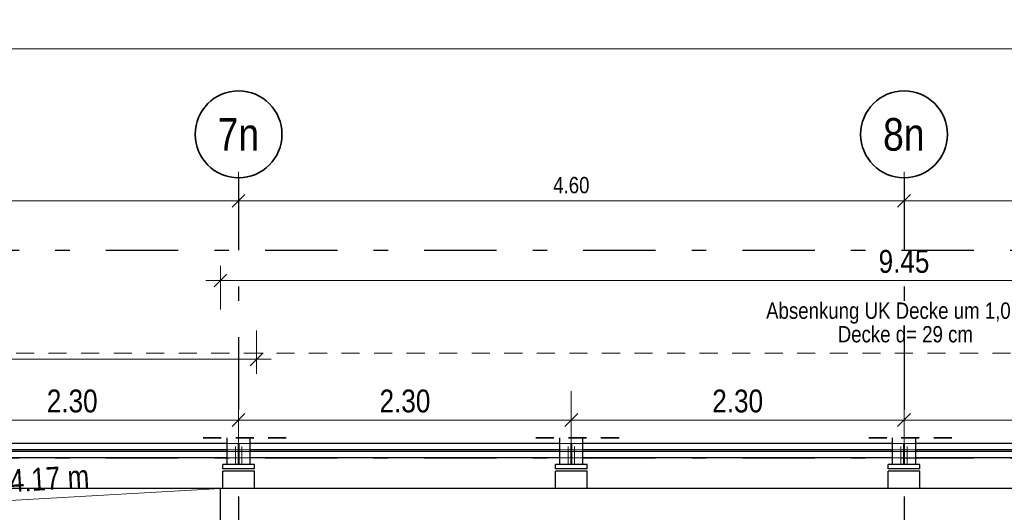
# Model space of a CAD drawing. Header units: millimetres. Extents: x 0 to 102, y -15 to 47.
# Tile 59 of 103: x 24.44 to 31.25, y 36.7 to 40.1. Entities that reach past the tile are written whole.
import ezdxf
from ezdxf.enums import TextEntityAlignment as Align

# ---------------------------------------------------------------- set-up
doc = ezdxf.new("R2010")
doc.units = ezdxf.units.MM
doc.linetypes.add('DASHDOTX2', pattern=[2, 1, -0.5, 0, -0.5])
doc.linetypes.add('HIDDEN', pattern=[0.375, 0.25, -0.125])
doc.layers.add('Achsen', color=7, linetype='Continuous', lineweight=20)
doc.styles.add('Arial Narrow', font='ARIALN.TTF')
doc.dimstyles.new('Arch_Strakon_dimstyle', dxfattribs={"dimtxt": 15.75, "dimasz": 1, "dimexe": 1.25, "dimexo": 0.0625, "dimgap": 1, "dimtad": 0, "dimzin": 12, "dimdsep": 46, "dimtxsty": 'Arial Narrow', "dimblk": 'Arrowhead_Tick', "dimsah": 1, "dimcen": 0, "dimse1": 1, "dimse2": 1, "dimclrd": 6, "dimclrt": 2, "dimazin": 0, "dimtfac": 1, "dimtdec": 4, "dimtmove": 0, "dimatfit": 3, "dimldrblk": 'NONE', "dimfxl": 1, "dimtvp": 1, "dimtolj": 1, "dimtzin": 0, "dimlwd": 13, "dimarcsym": 2})

# ---------------------------------------------------------------- blocks, each defined once
blk = doc.blocks.new('Arrowhead_Tick')
at = {"color": 0, "linetype": 'Continuous', "lineweight": -2}
for p, q in [((0, 20), (0, -10)), ((-1, 0), (0, 0)), ((10, 0), (0, 0))]:
    blk.add_line(p, q, dxfattribs=at)
at = {"color": 2, "linetype": 'Continuous', "lineweight": 35}
blk.add_line((4.42, 4.42), (-4.42, -4.42), dxfattribs=at)
blk = doc.blocks.new('*D24')
at = {"layer": 'Achsen', "color": 6, "linetype": 'Continuous', "lineweight": 13}
blk.add_line((21.3657, 38.85), (25.9457, 38.85), dxfattribs=at)
at = {"layer": 'Defpoints', "color": 0}
for p in [(21.3557, 39.0086), (25.9557, 39.0086), (25.9557, 38.85)]:
    blk.add_point(p, dxfattribs=at)
at = {"layer": 'Achsen', "color": 6, "lineweight": 13, "xscale": 0.01, "yscale": 0.01, "zscale": 0.01}
blk.add_blockref('Arrowhead_Tick', (25.9557, 38.85), dxfattribs=at)
at = {"layer": 'Achsen', "color": 6, "lineweight": 13, "xscale": 0.01, "yscale": 0.01, "zscale": 0.01, "rotation": 180}
blk.add_blockref('Arrowhead_Tick', (21.3557, 38.85), dxfattribs=at)
at = {"layer": 'Achsen', "color": 3, "lineweight": 35, "insert": (23.6557, 38.9574), "char_height": 0.1125, "attachment_point": 5, "style": 'Arial Narrow'}
blk.add_mtext('\\A1;4.60', dxfattribs=at)
blk = doc.blocks.new('_None')
blk = doc.blocks.new('*D25')
at = {"layer": 'Achsen', "color": 6, "linetype": 'Continuous', "lineweight": 13}
blk.add_line((25.9657, 38.85), (30.5457, 38.85), dxfattribs=at)
at = {"layer": 'Defpoints', "color": 0}
for p in [(25.9557, 39.0086), (30.5557, 39.0086), (30.5557, 38.85)]:
    blk.add_point(p, dxfattribs=at)
at = {"layer": 'Achsen', "color": 6, "lineweight": 13, "xscale": 0.01, "yscale": 0.01, "zscale": 0.01}
blk.add_blockref('Arrowhead_Tick', (30.5557, 38.85), dxfattribs=at)
at = {"layer": 'Achsen', "color": 6, "lineweight": 13, "xscale": 0.01, "yscale": 0.01, "zscale": 0.01, "rotation": 180}
blk.add_blockref('Arrowhead_Tick', (25.9557, 38.85), dxfattribs=at)
at = {"layer": 'Achsen', "color": 3, "lineweight": 35, "insert": (28.2557, 38.9574), "char_height": 0.1125, "attachment_point": 5, "style": 'Arial Narrow'}
blk.add_mtext('\\A1;4.60', dxfattribs=at)
blk = doc.blocks.new('*D26')
at = {"layer": 'Achsen', "color": 6, "linetype": 'Continuous', "lineweight": 13}
blk.add_line((30.5657, 38.85), (35.1457, 38.85), dxfattribs=at)
at = {"layer": 'Defpoints', "color": 0}
for p in [(30.5557, 39.0086), (35.1557, 39.0086), (35.1557, 38.85)]:
    blk.add_point(p, dxfattribs=at)
at = {"layer": 'Achsen', "color": 6, "lineweight": 13, "xscale": 0.01, "yscale": 0.01, "zscale": 0.01}
blk.add_blockref('Arrowhead_Tick', (35.1557, 38.85), dxfattribs=at)
at = {"layer": 'Achsen', "color": 6, "lineweight": 13, "xscale": 0.01, "yscale": 0.01, "zscale": 0.01, "rotation": 180}
blk.add_blockref('Arrowhead_Tick', (30.5557, 38.85), dxfattribs=at)
at = {"layer": 'Achsen', "color": 3, "lineweight": 35, "insert": (32.8557, 38.9574), "char_height": 0.1125, "attachment_point": 5, "style": 'Arial Narrow'}
blk.add_mtext('\\A1;4.60', dxfattribs=at)
blk = doc.blocks.new('*D148')
at = {"layer": 'Achsen', "color": 6, "linetype": 'Continuous', "lineweight": 13}
blk.add_line((8.3953, 37.7557), (26.0703, 37.7557), dxfattribs=at)
at = {"layer": 'Defpoints', "color": 0}
for p in [(26.0803, 37.7557), (8.3853, 35.8645), (26.0803, 30.7318)]:
    blk.add_point(p, dxfattribs=at)
at = {"layer": 'Achsen', "color": 6, "lineweight": 13, "xscale": 0.01, "yscale": 0.01, "zscale": 0.01}
blk.add_blockref('Arrowhead_Tick', (26.0803, 37.7557), dxfattribs=at)
at = {"layer": 'Achsen', "color": 6, "lineweight": 13, "xscale": 0.01, "yscale": 0.01, "zscale": 0.01, "rotation": 180}
blk.add_blockref('Arrowhead_Tick', (8.3853, 37.7557), dxfattribs=at)
at = {"layer": 'Achsen', "color": 2, "lineweight": 35, "insert": (17.2328, 37.8861), "char_height": 0.1575, "attachment_point": 5, "style": 'Arial Narrow'}
blk.add_mtext('\\A1;17.69{\\A1;\\H.6x;\\S5;}', dxfattribs=at)
blk = doc.blocks.new('*D227')
at = {"layer": 'Achsen', "color": 6, "linetype": 'Continuous', "lineweight": 13}
blk.add_line((23.6657, 37.3364), (25.9457, 37.3364), dxfattribs=at)
at = {"layer": 'Defpoints', "color": 0}
for p in [(25.9557, 37.3364), (23.6557, 36.9845), (25.9557, 36.9845)]:
    blk.add_point(p, dxfattribs=at)
at = {"layer": 'Achsen', "color": 6, "lineweight": 13, "xscale": 0.01, "yscale": 0.01, "zscale": 0.01}
blk.add_blockref('Arrowhead_Tick', (25.9557, 37.3364), dxfattribs=at)
at = {"layer": 'Achsen', "color": 6, "lineweight": 13, "xscale": 0.01, "yscale": 0.01, "zscale": 0.01, "rotation": 180}
blk.add_blockref('Arrowhead_Tick', (23.6557, 37.3364), dxfattribs=at)
at = {"layer": 'Achsen', "color": 2, "lineweight": 35, "insert": (24.8057, 37.4668), "char_height": 0.1575, "attachment_point": 5, "style": 'Arial Narrow'}
blk.add_mtext('\\A1;2.30', dxfattribs=at)
blk = doc.blocks.new('*D228')
at = {"layer": 'Achsen', "color": 6, "linetype": 'Continuous', "lineweight": 13}
blk.add_line((25.9657, 37.3364), (28.2457, 37.3364), dxfattribs=at)
at = {"layer": 'Defpoints', "color": 0}
for p in [(28.2557, 37.3364), (25.9557, 36.9845), (28.2557, 36.9845)]:
    blk.add_point(p, dxfattribs=at)
at = {"layer": 'Achsen', "color": 6, "lineweight": 13, "xscale": 0.01, "yscale": 0.01, "zscale": 0.01}
blk.add_blockref('Arrowhead_Tick', (28.2557, 37.3364), dxfattribs=at)
at = {"layer": 'Achsen', "color": 6, "lineweight": 13, "xscale": 0.01, "yscale": 0.01, "zscale": 0.01, "rotation": 180}
blk.add_blockref('Arrowhead_Tick', (25.9557, 37.3364), dxfattribs=at)
at = {"layer": 'Achsen', "color": 2, "lineweight": 35, "insert": (27.1057, 37.4668), "char_height": 0.1575, "attachment_point": 5, "style": 'Arial Narrow'}
blk.add_mtext('\\A1;2.30', dxfattribs=at)
blk = doc.blocks.new('*D229')
at = {"layer": 'Achsen', "color": 6, "linetype": 'Continuous', "lineweight": 13}
blk.add_line((28.2657, 37.3364), (30.5457, 37.3364), dxfattribs=at)
at = {"layer": 'Defpoints', "color": 0}
for p in [(30.5557, 37.3364), (28.2557, 36.9845), (30.5557, 36.9845)]:
    blk.add_point(p, dxfattribs=at)
at = {"layer": 'Achsen', "color": 6, "lineweight": 13, "xscale": 0.01, "yscale": 0.01, "zscale": 0.01}
blk.add_blockref('Arrowhead_Tick', (30.5557, 37.3364), dxfattribs=at)
at = {"layer": 'Achsen', "color": 6, "lineweight": 13, "xscale": 0.01, "yscale": 0.01, "zscale": 0.01, "rotation": 180}
blk.add_blockref('Arrowhead_Tick', (28.2557, 37.3364), dxfattribs=at)
at = {"layer": 'Achsen', "color": 2, "lineweight": 35, "insert": (29.4057, 37.4668), "char_height": 0.1575, "attachment_point": 5, "style": 'Arial Narrow'}
blk.add_mtext('\\A1;2.30', dxfattribs=at)
blk = doc.blocks.new('*D230')
at = {"layer": 'Achsen', "color": 6, "linetype": 'Continuous', "lineweight": 13}
blk.add_line((30.5657, 37.3364), (32.8457, 37.3364), dxfattribs=at)
at = {"layer": 'Defpoints', "color": 0}
for p in [(32.8557, 37.3364), (30.5557, 36.9845), (32.8557, 36.9845)]:
    blk.add_point(p, dxfattribs=at)
at = {"layer": 'Achsen', "color": 6, "lineweight": 13, "xscale": 0.01, "yscale": 0.01, "zscale": 0.01}
blk.add_blockref('Arrowhead_Tick', (32.8557, 37.3364), dxfattribs=at)
at = {"layer": 'Achsen', "color": 6, "lineweight": 13, "xscale": 0.01, "yscale": 0.01, "zscale": 0.01, "rotation": 180}
blk.add_blockref('Arrowhead_Tick', (30.5557, 37.3364), dxfattribs=at)
at = {"layer": 'Achsen', "color": 2, "lineweight": 35, "insert": (31.7057, 37.4668), "char_height": 0.1575, "attachment_point": 5, "style": 'Arial Narrow'}
blk.add_mtext('\\A1;2.30', dxfattribs=at)
blk = doc.blocks.new('*D398')
at = {"layer": 'Achsen', "color": 6, "linetype": 'Continuous', "lineweight": 13}
blk.add_line((7.3951, 39.9), (49.1159, 39.9), dxfattribs=at)
at = {"layer": 'Defpoints', "color": 0}
for p in [(49.1259, 39.9), (7.3851, 36.8643), (49.1259, 36.8646)]:
    blk.add_point(p, dxfattribs=at)
at = {"layer": 'Achsen', "color": 6, "lineweight": 13, "xscale": 0.01, "yscale": 0.01, "zscale": 0.01}
for p, rotation in [((49.1259, 39.9), 360), ((7.3851, 39.9), 180)]:
    blk.add_blockref('Arrowhead_Tick', p, dxfattribs=dict(at, rotation=rotation))
blk = doc.blocks.new('*D749')
at = {"layer": 'Achsen', "color": 6, "linetype": 'Continuous', "lineweight": 13}
blk.add_line((25.8403, 38.3), (35.2707, 38.3), dxfattribs=at)
at = {"layer": 'Defpoints', "color": 0}
for p in [(35.2807, 38.3), (25.8303, 36.8645), (35.2807, 36.8645)]:
    blk.add_point(p, dxfattribs=at)
at = {"layer": 'Achsen', "color": 6, "lineweight": 13, "xscale": 0.01, "yscale": 0.01, "zscale": 0.01}
blk.add_blockref('Arrowhead_Tick', (35.2807, 38.3), dxfattribs=at)
at = {"layer": 'Achsen', "color": 6, "lineweight": 13, "xscale": 0.01, "yscale": 0.01, "zscale": 0.01, "rotation": 180}
blk.add_blockref('Arrowhead_Tick', (25.8303, 38.3), dxfattribs=at)
at = {"layer": 'Achsen', "color": 2, "lineweight": 35, "insert": (30.5555, 38.4304), "char_height": 0.1575, "attachment_point": 5, "style": 'Arial Narrow'}
blk.add_mtext('\\A1;9.45', dxfattribs=at)

msp = doc.modelspace()

# ---------------------------------------------------------------- linework, layer by layer
at = {"color": 9, "linetype": 'HIDDEN', "lineweight": 0, "ltscale": 0.5}
msp.add_line((37.142332, 37.7982244), (24.154992, 37.7982244), dxfattribs=at)
at = {"color": 2, "linetype": 'HIDDEN', "lineweight": 35, "ltscale": 0.5}
for p, q in [((26.2857272, 37.2141182), (25.6257272, 37.2141182)), ((28.5857424, 37.2141182), (27.9257424, 37.2141182)), ((30.8860962, 37.2141182), (30.2260962, 37.2141182))]:
    msp.add_line(p, q, dxfattribs=at)
at = {"color": 6, "linetype": 'HIDDEN', "lineweight": 13, "ltscale": 0.5}
for p, q in [((25.9525406, 37.1744743), (25.8757272, 37.1744743)), ((25.9339772, 37.0294743), (25.9339772, 37.2141182)), ((25.9519772, 37.0294743), (25.9519772, 37.2141182)), ((25.9525406, 37.1299743), (25.9525406, 37.1744743)), ((25.9594772, 37.0294743), (25.9594772, 37.2141182)), ((26.0357272, 37.1744743), (25.9596558, 37.1744743)), ((25.9596558, 37.1299743), (25.9596558, 37.1744743)), ((25.9774772, 37.0294743), (25.9774772, 37.2141182)), ((28.2525558, 37.1744743), (28.1757424, 37.1744743)), ((28.2339924, 37.0294743), (28.2339924, 37.2141182)), ((28.2519924, 37.0294743), (28.2519924, 37.2141182)), ((28.2525558, 37.1299743), (28.2525558, 37.1744743)), ((28.2594924, 37.0294743), (28.2594924, 37.2141182)), ((28.3357424, 37.1744743), (28.2596462, 37.1744743)), ((28.2596462, 37.1299743), (28.2596462, 37.1744743)), ((28.2774924, 37.0294743), (28.2774924, 37.2141182)), ((30.5525462, 37.1744743), (30.4760962, 37.1744743)), ((30.5343462, 37.0294743), (30.5343462, 37.2141182)), ((30.5523462, 37.0294743), (30.5523462, 37.2141182)), ((30.5525462, 37.1299743), (30.5525462, 37.1744743)), ((30.6360962, 37.1744743), (30.5596558, 37.1744743)), ((30.5596558, 37.1299743), (30.5596558, 37.1744743)), ((30.5598462, 37.0294743), (30.5598462, 37.2141182)), ((30.5778462, 37.0294743), (30.5778462, 37.2141182)), ((25.9525406, 37.130059), (25.8757272, 37.1300586)), ((25.9525406, 37.1189743), (25.8757272, 37.1189743)), ((25.9525406, 37.1189743), (25.9525406, 37.1299743)), ((25.9525406, 37.0744743), (25.9525406, 37.1189743)), ((26.0357272, 37.1300594), (25.9596558, 37.130059)), ((25.9596558, 37.1189743), (25.9596558, 37.1299743)), ((26.0357272, 37.1189743), (25.9596558, 37.1189743)), ((25.9596558, 37.0744743), (25.9596558, 37.1189743)), ((28.2525558, 37.1300698), (28.1757424, 37.1300694)), ((28.2525558, 37.1189743), (28.1757424, 37.1189743)), ((28.2525558, 37.1189743), (28.2525558, 37.1299743)), ((28.2525558, 37.0744743), (28.2525558, 37.1189743)), ((28.3357424, 37.1300702), (28.2596462, 37.1300698)), ((28.2596462, 37.1189743), (28.2596462, 37.1299743)), ((28.3357424, 37.1189743), (28.2596462, 37.1189743)), ((28.2596462, 37.0744743), (28.2596462, 37.1189743)), ((30.5525462, 37.1300806), (30.4760962, 37.1300802)), ((30.5525462, 37.1189743), (30.4760962, 37.1189743)), ((30.5525462, 37.1189743), (30.5525462, 37.1299743)), ((30.5525462, 37.0744743), (30.5525462, 37.1189743)), ((30.6360962, 37.130081), (30.5596558, 37.1300806)), ((30.5596558, 37.1189743), (30.5596558, 37.1299743)), ((30.6360962, 37.1189743), (30.5596558, 37.1189743)), ((30.5596558, 37.0744743), (30.5596558, 37.1189743)), ((25.9525406, 37.0744743), (25.8757272, 37.0744743)), ((26.0357272, 37.0744743), (25.9596558, 37.0744743)), ((28.2525558, 37.0744743), (28.1757424, 37.0744743)), ((28.3357424, 37.0744743), (28.2596462, 37.0744743)), ((30.5525462, 37.0744743), (30.4760962, 37.0744743)), ((30.6360962, 37.0744743), (30.5596558, 37.0744743))]:
    msp.add_line(p, q, dxfattribs=at)
at = {"layer": 'Achsen', "color": 3, "linetype": 'DASHDOTX2', "lineweight": 25, "ltscale": 0.5}
for p, q in [((25.9556957, 39.0086435), (25.9556957, 11.9806051)), ((30.5556957, 39.0086435), (30.5556957, 11.9806051)), ((5.2386957, 38.509471), (50.913591, 38.509471)), ((5.2386957, 37.074471), (50.913591, 37.074471))]:
    msp.add_line(p, q, dxfattribs=at)
at = {"layer": 'Achsen', "color": 3, "linetype": 'Continuous', "lineweight": 25}
for p, q in [((25.8757272, 37.1744743), (23.7357424, 37.1744743)), ((25.8757272, 37.0294743), (25.8757272, 37.2141182)), ((26.0357272, 37.0294743), (26.0357272, 37.2141182)), ((28.1757424, 37.1744743), (26.0357272, 37.1744743)), ((28.1757424, 37.0294743), (28.1757424, 37.2141182)), ((28.3357424, 37.0294743), (28.3357424, 37.2141182)), ((30.4760962, 37.1744743), (28.3357424, 37.1744743)), ((30.4760962, 37.0294743), (30.4760962, 37.2141182)), ((30.6360962, 37.0294743), (30.6360962, 37.2141182)), ((32.7761058, 37.1744743), (30.6360962, 37.1744743)), ((25.8757272, 37.1300586), (23.7357424, 37.1300486)), ((25.8757272, 37.1189743), (23.7357424, 37.1189743)), ((28.1757424, 37.1300694), (26.0357272, 37.1300594)), ((28.1757424, 37.1189743), (26.0357272, 37.1189743)), ((30.4760962, 37.1300802), (28.3357424, 37.1300702)), ((30.4760962, 37.1189743), (28.3357424, 37.1189743)), ((32.7761058, 37.130091), (30.6360962, 37.130081)), ((32.7761058, 37.1189743), (30.6360962, 37.1189743)), ((25.8757272, 37.0744743), (23.7357424, 37.0744743)), ((25.8757272, 37.0294743), (25.8457272, 37.0294743)), ((25.8457272, 36.9994743), (25.8457272, 37.0294743)), ((26.0357272, 37.0294743), (25.8757272, 37.0294743)), ((28.1757424, 37.0744743), (26.0357272, 37.0744743)), ((26.0657272, 37.0294743), (26.0357272, 37.0294743)), ((26.0657272, 36.9994743), (26.0657272, 37.0294743)), ((28.1757424, 37.0294743), (28.1457424, 37.0294743)), ((28.1457424, 36.9994743), (28.1457424, 37.0294743)), ((28.3357424, 37.0294743), (28.1757424, 37.0294743)), ((30.4760962, 37.0744743), (28.3357424, 37.0744743)), ((28.3657424, 37.0294743), (28.3357424, 37.0294743)), ((28.3657424, 36.9994743), (28.3657424, 37.0294743)), ((30.4760962, 37.0294743), (30.4457328, 37.0294743)), ((30.4457328, 36.9994743), (30.4457328, 37.0294743)), ((30.6360962, 37.0294743), (30.4760962, 37.0294743)), ((32.7761058, 37.0744743), (30.6360962, 37.0744743)), ((30.6657328, 37.0294743), (30.6360962, 37.0294743)), ((30.6657328, 36.9994743), (30.6657328, 37.0294743)), ((26.0657272, 36.9995934), (25.8457272, 36.9995918)), ((26.0657272, 36.9844743), (25.8457272, 36.9844743)), ((25.8457272, 36.8644743), (25.8457272, 36.9844743)), ((26.0657272, 36.8644743), (26.0657272, 36.9844743)), ((28.3657424, 36.9996103), (28.1457424, 36.9996087)), ((28.3657424, 36.9844743), (28.1457424, 36.9844743)), ((28.1457424, 36.8644743), (28.1457424, 36.9844743)), ((28.3657424, 36.8644743), (28.3657424, 36.9844743)), ((30.6657328, 36.9996272), (30.4457328, 36.9996256)), ((30.6657328, 36.9844743), (30.4457328, 36.9844743)), ((30.4457328, 36.8644743), (30.4457328, 36.9844743)), ((30.6657328, 36.8644743), (30.6657328, 36.9844743)), ((25.8302999, 36.8644737), (8.0052985, 36.8644737)), ((25.8302985, 35.8644708), (25.8302985, 36.8644743)), ((35.2806918, 36.8644737), (25.8302999, 36.8644737))]:
    msp.add_line(p, q, dxfattribs=at)
at = {"layer": 'Achsen', "color": 5, "linetype": 'Continuous', "lineweight": 18}
msp.add_line((8.3852865, 35.8644708), (25.8302985, 36.8644743), dxfattribs=at)
at = {"layer": 'Achsen', "color": 2, "linetype": 'Continuous', "lineweight": 35}
for centre in [(25.9556957, 39.3086435), (30.5556957, 39.3086435)]:
    msp.add_circle(centre, 0.3, dxfattribs=at)
at = {"layer": 'Achsen', "color": 9, "linetype": 'Continuous', "lineweight": 0}
for centre in [(25.9557272, 36.9844743), (28.2557424, 36.9844743), (30.5557328, 36.9844743)]:
    msp.add_circle(centre, 0.00111, dxfattribs=at)

# ---------------------------------------------------------------- texts
at = {"layer": 'Achsen', "color": 4, "lineweight": 50, "style": 'Arial Narrow'}
for s, p in [('7n', (25.9540957, 39.3086435)), ('8n', (30.5540957, 39.3086435))]:
    msp.add_text(s, height=0.225, dxfattribs=at).set_placement(p, align=Align.MIDDLE_CENTER)
at = {"layer": 'Achsen', "color": 3, "lineweight": 25, "style": 'Arial Narrow'}
for s, p in [('Absenkung UK Decke um 1,0 cm', (29.602232, 38.0354457)), ('Decke d= 29 cm', (30.0972924, 37.8727137))]:
    msp.add_text(s, height=0.1125, dxfattribs=at).set_placement(p)
at = {"layer": 'Achsen', "color": 2, "lineweight": 35, "style": 'Arial Narrow'}
msp.add_text('Decke d= 28 cm OK. RFB + 4.17 m', height=0.1575, rotation=3.40608, dxfattribs=at).set_placement((22.0946781, 36.7020277))

# ---------------------------------------------------------------- dimensions: what is measured, and where the dimension line sits
at = {"layer": 'Achsen', "lineweight": 35}
for base, p1, p2, text, override, picture, middle in [((49.1258963, 39.9), (7.3851485, 36.8643243), (49.1258963, 36.8646244), ' ', {"dimscale": 0.01, "dimtxt": 15, "dimasz": 1, "dimgap": 5, "dimtad": 1, "dimjust": 0, "dimtih": 0, "dimtoh": 0, "dimdec": 5, "dimdsep": 46, "dimtxsty": 'Arial Narrow', "dimclrd": 6, "dimclrt": 2, "dimtix": 1, "dimtofl": 255, "dimtmove": 0, "dimatfit": 2, "dimfxl": 0, "dimfxlon": 0, "dimtvp": 33.333333, "dimlwd": 13}, '*D398', (28.2555224, 39.9)), ((25.9556957, 38.85), (21.3556957, 39.0086435), (25.9556957, 39.0086435), '4.60', {"dimscale": 0.01, "dimtxt": 11.25, "dimasz": 1, "dimgap": 5, "dimtad": 1, "dimjust": 0, "dimtih": 0, "dimtoh": 0, "dimdec": 5, "dimdsep": 46, "dimtxsty": 'Arial Narrow', "dimclrd": 6, "dimclrt": 3, "dimtix": 1, "dimtofl": 255, "dimtmove": 0, "dimatfit": 2, "dimfxl": 0, "dimfxlon": 0, "dimtvp": 44.444444, "dimlwd": 13}, '*D24', (23.6556957, 38.85)), ((30.5556957, 38.85), (25.9556957, 39.0086435), (30.5556957, 39.0086435), '4.60', {"dimscale": 0.01, "dimtxt": 11.25, "dimasz": 1, "dimgap": 5, "dimtad": 1, "dimjust": 0, "dimtih": 0, "dimtoh": 0, "dimdec": 5, "dimdsep": 46, "dimtxsty": 'Arial Narrow', "dimclrd": 6, "dimclrt": 3, "dimtix": 1, "dimtofl": 255, "dimtmove": 0, "dimatfit": 2, "dimfxl": 0, "dimfxlon": 0, "dimtvp": 44.444444, "dimlwd": 13}, '*D25', (28.2556957, 38.85)), ((35.1556957, 38.85), (30.5556957, 39.0086435), (35.1556957, 39.0086435), '4.60', {"dimscale": 0.01, "dimtxt": 11.25, "dimasz": 1, "dimgap": 5, "dimtad": 1, "dimjust": 0, "dimtih": 0, "dimtoh": 0, "dimdec": 5, "dimdsep": 46, "dimtxsty": 'Arial Narrow', "dimclrd": 6, "dimclrt": 3, "dimtix": 1, "dimtofl": 255, "dimtmove": 0, "dimatfit": 2, "dimfxl": 0, "dimfxlon": 0, "dimtvp": 44.444444, "dimlwd": 13}, '*D26', (32.8556957, 38.85)), ((35.2806918, 38.3), (25.8302999, 36.8644737), (35.2806918, 36.8644737), '9.45', {"dimscale": 0.01, "dimtxt": 15.75, "dimasz": 1, "dimgap": 5, "dimtad": 1, "dimjust": 0, "dimtih": 0, "dimtoh": 0, "dimdec": 5, "dimdsep": 46, "dimtxsty": 'Arial Narrow', "dimclrd": 6, "dimclrt": 2, "dimtix": 1, "dimtofl": 255, "dimtmove": 0, "dimatfit": 2, "dimfxl": 0, "dimfxlon": 0, "dimtvp": 31.746032, "dimlwd": 13}, '*D749', (30.5554959, 38.3)), ((26.0802999, 37.7557019), (8.3852999, 35.8644642), (26.0802999, 30.7317676), '17.69{\\A1;\\H.6x;\\S5;}', {"dimscale": 0.01, "dimtxt": 15.75, "dimasz": 1, "dimgap": 5, "dimtad": 1, "dimjust": 0, "dimtih": 0, "dimtoh": 0, "dimdec": 5, "dimdsep": 46, "dimtxsty": 'Arial Narrow', "dimclrd": 6, "dimclrt": 2, "dimtix": 1, "dimtofl": 255, "dimtmove": 0, "dimatfit": 2, "dimfxl": 0, "dimfxlon": 0, "dimtvp": 31.746032, "dimlwd": 13}, '*D148', (17.2327999, 37.7557019)), ((25.9557272, 37.3364366), (23.6557424, 36.9844743), (25.9557272, 36.9844743), '2.30', {"dimscale": 0.01, "dimtxt": 15.75, "dimasz": 1, "dimgap": 5, "dimtad": 1, "dimjust": 0, "dimtih": 0, "dimtoh": 0, "dimdec": 5, "dimdsep": 46, "dimtxsty": 'Arial Narrow', "dimclrd": 6, "dimclrt": 2, "dimtix": 1, "dimtofl": 255, "dimtmove": 0, "dimatfit": 2, "dimfxl": 0, "dimfxlon": 0, "dimtvp": 31.746032, "dimlwd": 13}, '*D227', (24.8057348, 37.3364366)), ((28.2557424, 37.3364366), (25.9557272, 36.9844743), (28.2557424, 36.9844743), '2.30', {"dimscale": 0.01, "dimtxt": 15.75, "dimasz": 1, "dimgap": 5, "dimtad": 1, "dimjust": 0, "dimtih": 0, "dimtoh": 0, "dimdec": 5, "dimdsep": 46, "dimtxsty": 'Arial Narrow', "dimclrd": 6, "dimclrt": 2, "dimtix": 1, "dimtofl": 255, "dimtmove": 0, "dimatfit": 2, "dimfxl": 0, "dimfxlon": 0, "dimtvp": 31.746032, "dimlwd": 13}, '*D228', (27.1057348, 37.3364366)), ((30.5557328, 37.3364366), (28.2557424, 36.9844743), (30.5557328, 36.9844743), '2.30', {"dimscale": 0.01, "dimtxt": 15.75, "dimasz": 1, "dimgap": 5, "dimtad": 1, "dimjust": 0, "dimtih": 0, "dimtoh": 0, "dimdec": 5, "dimdsep": 46, "dimtxsty": 'Arial Narrow', "dimclrd": 6, "dimclrt": 2, "dimtix": 1, "dimtofl": 255, "dimtmove": 0, "dimatfit": 2, "dimfxl": 0, "dimfxlon": 0, "dimtvp": 31.746032, "dimlwd": 13}, '*D229', (29.4057376, 37.3364366)), ((32.8557424, 37.3364366), (30.5557328, 36.9844743), (32.8557424, 36.9844743), '2.30', {"dimscale": 0.01, "dimtxt": 15.75, "dimasz": 1, "dimgap": 5, "dimtad": 1, "dimjust": 0, "dimtih": 0, "dimtoh": 0, "dimdec": 5, "dimdsep": 46, "dimtxsty": 'Arial Narrow', "dimclrd": 6, "dimclrt": 2, "dimtix": 1, "dimtofl": 255, "dimtmove": 0, "dimatfit": 2, "dimfxl": 0, "dimfxlon": 0, "dimtvp": 31.746032, "dimlwd": 13}, '*D230', (31.7057376, 37.3364366))]:
    dim = msp.add_linear_dim(base=base, p1=p1, p2=p2, text=text, dimstyle='Arch_Strakon_dimstyle', override=override, dxfattribs=at)
    dim.commit()
    dim.dimension.update_dxf_attribs({"geometry": picture, "text_midpoint": middle, "dimtype": 160})

doc.saveas('drawing.dxf')
